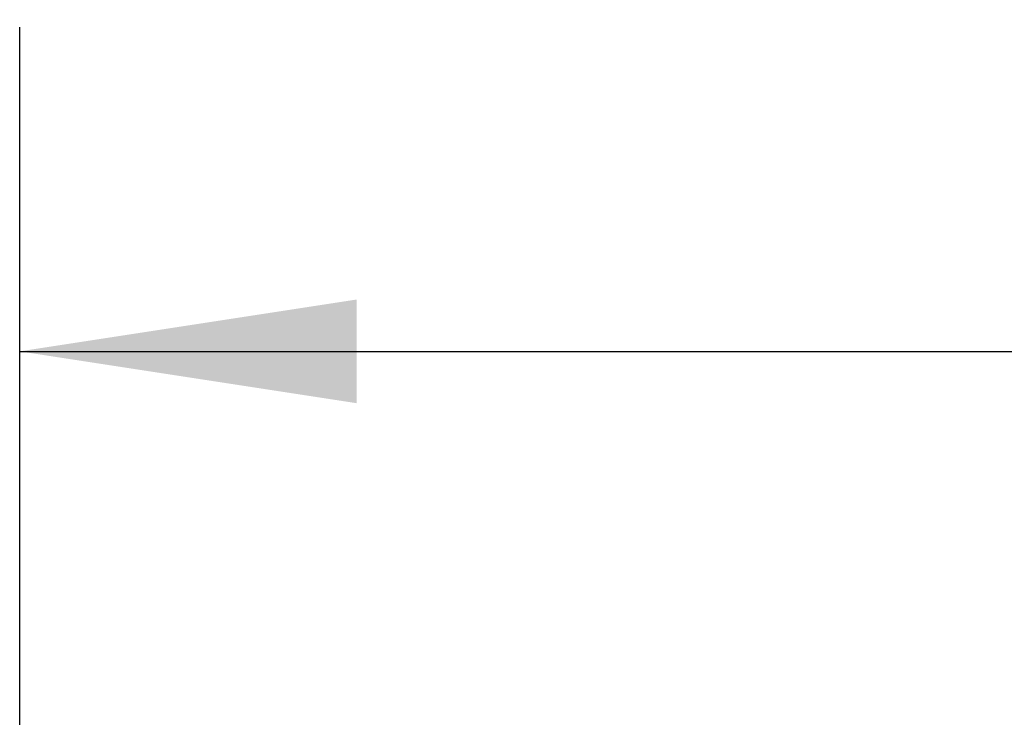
# Model space of a CAD drawing. Header units: inches. Extents: x 0.2 to 10.8, y 0.2 to 8.2.
# Tile 104 of 176: x 3.275 to 3.655, y 5.533 to 5.802. Entities that reach past the tile are written whole.
import ezdxf

# ---------------------------------------------------------------- set-up
doc = ezdxf.new("R2010")
doc.units = ezdxf.units.IN
doc.header["$MEASUREMENT"] = 0
doc.layers.add('DIMENSIONS', color=140, linetype='Continuous')
doc.styles.add('SLDTEXTSTYLE0', font='TXT', dxfattribs={"width": 0.7})
doc.dimstyles.new('SLDDIMSTYLE0', dxfattribs={"dimtxt": 0.084961, "dimasz": 0.13, "dimexe": 0, "dimexo": 0.0625, "dimgap": 0.02124, "dimtad": 0, "dimtih": 1, "dimtoh": 1, "dimlfac": 20, "dimrnd": 1e-09, "dimzin": 12, "dimdsep": 46, "dimtxsty": 'SLDTEXTSTYLE0', "dimsah": 1, "dimcen": 0.09, "dimadec": 0, "dimazin": 3, "dimtfac": 1, "dimtofl": 0, "dimtmove": 0, "dimatfit": 3, "dimfxl": 0, "dimfrac": 2, "dimtolj": 1, "dimtzin": 12, "dimarcsym": 0})

# ---------------------------------------------------------------- blocks, each defined once
blk = doc.blocks.new('_D')
at = {"layer": 'DIMENSIONS'}
for p, q in [((3.27541, 4.99592), (3.27541, 5.79877)), ((4.78418, 4.99592), (4.78418, 5.79877)), ((3.27541, 5.67377), (3.79589, 5.67377)), ((3.91102, 5.67377), (3.88249, 5.67377)), ((3.88249, 5.67377), (3.88249, 5.53874)), ((4.23417, 5.67377), (4.2627, 5.67377)), ((4.2627, 5.67377), (4.2627, 5.53874)), ((4.78418, 5.67377), (4.34931, 5.67377)), ((3.88249, 5.53874), (3.91102, 5.53874)), ((4.2627, 5.53874), (4.23417, 5.53874))]:
    blk.add_line(p, q, dxfattribs=at)
for points in [[(3.27541, 5.67377), (3.40541, 5.65377), (3.40541, 5.69377)], [(4.78418, 5.67377), (4.65418, 5.69377), (4.65418, 5.65377)]]:
    blk.add_solid(points, dxfattribs=at)
at = {"layer": 'DIMENSIONS', "char_height": 0.083333, "attachment_point": 1, "style": 'SLDTEXTSTYLE0'}
for s, insert in [('30.18', (3.91102, 5.80021)), ('766.5', (3.91102, 5.64616))]:
    blk.add_mtext(s, dxfattribs=dict(at, insert=insert))

msp = doc.modelspace()

# ---------------------------------------------------------------- dimensions: what is measured, and where the dimension line sits
at = {"layer": 'DIMENSIONS'}
dim = msp.add_linear_dim(base=(4.7841803, 5.6737704), p1=(3.2754136, 4.9459176), p2=(4.7841803, 4.9459176), dimstyle='SLDDIMSTYLE0', dxfattribs=at)
dim.commit()
dim.dimension.update_dxf_attribs({"geometry": '_D', "text_midpoint": (4.0725988, 5.6737704), "dimtype": 160})

doc.saveas('drawing.dxf')
